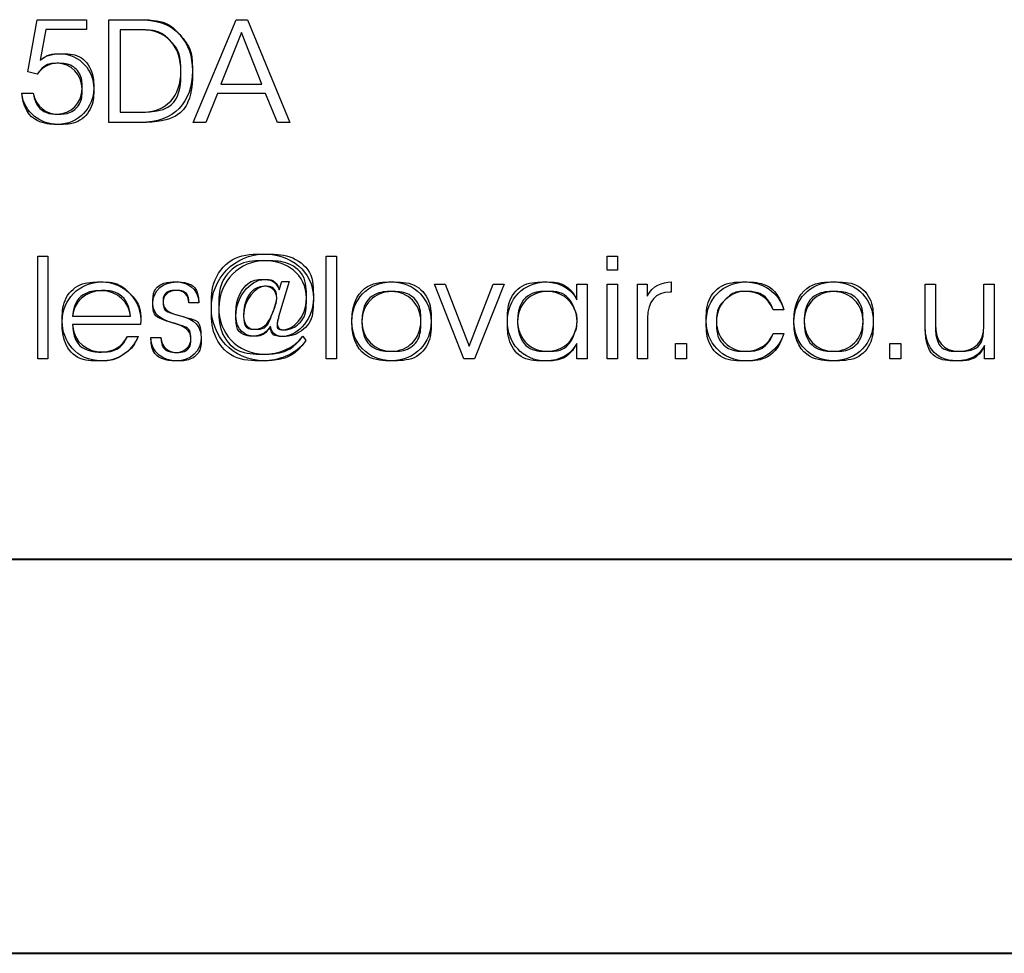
# Model space of a CAD drawing. Header units: millimetres. Extents: x 4213 to 5893, y 262 to 1450.
# Tile 5 of 8: x 4950 to 5050, y 262 to 357. Entities that reach past the tile are written whole.
import ezdxf

# ---------------------------------------------------------------- set-up
doc = ezdxf.new("R2010")
doc.units = ezdxf.units.MM
doc.layers.add('LAYER_1', color=179, linetype='Continuous')

# ---------------------------------------------------------------- blocks, each defined once
blk = doc.blocks.new('Block2')
at = {"layer": 'LAYER_1'}
for p, q in [((91.766, 8.237), (92.002, 9.562)), ((92.002, 9.562), (93.261, 9.562)), ((93.261, 9.562), (93.261, 9.312)), ((93.826, 9.562), (94.605, 9.562)), ((93.826, 6.953), (93.826, 9.562)), ((95.967, 6.953), (97.057, 9.562)), ((95.967, 6.953), (97.057, 9.562)), ((97.057, 9.562), (97.339, 9.562)), ((97.057, 9.562), (97.339, 9.562)), ((97.339, 9.562), (98.418, 6.953)), ((97.339, 9.562), (98.418, 6.953)), ((92.227, 9.312), (92.08, 8.536)), ((93.261, 9.312), (92.227, 9.312)), ((94.633, 9.305), (94.115, 9.305)), ((94.115, 9.305), (94.115, 7.211)), ((97.188, 9.235), (96.669, 7.926)), ((97.188, 9.235), (96.669, 7.926)), ((97.709, 7.926), (97.188, 9.235)), ((97.709, 7.926), (97.188, 9.235)), ((92.005, 8.177), (91.766, 8.237)), ((96.669, 7.926), (97.709, 7.926)), ((96.669, 7.926), (97.709, 7.926)), ((91.614, 7.697), (91.907, 7.697)), ((96.581, 7.687), (96.282, 6.953)), ((96.581, 7.687), (96.282, 6.953)), ((97.797, 7.687), (96.581, 7.687)), ((97.797, 7.687), (96.581, 7.687)), ((98.101, 6.953), (97.797, 7.687)), ((98.101, 6.953), (97.797, 7.687)), ((94.115, 7.211), (94.633, 7.211)), ((94.62, 6.953), (93.826, 6.953)), ((96.282, 6.953), (95.967, 6.953)), ((96.282, 6.953), (95.967, 6.953)), ((98.418, 6.953), (98.101, 6.953)), ((98.418, 6.953), (98.101, 6.953)), ((92.02, 3.565), (92.281, 3.565)), ((92.02, 0.956), (92.02, 3.565)), ((92.02, 3.565), (92.281, 3.565)), ((92.02, 0.956), (92.02, 3.565)), ((92.281, 3.565), (92.281, 0.956)), ((92.281, 3.565), (92.281, 0.956)), ((99.34, 3.565), (99.601, 3.565)), ((99.34, 0.956), (99.34, 3.565)), ((99.34, 3.565), (99.601, 3.565)), ((99.34, 0.956), (99.34, 3.565)), ((99.601, 3.565), (99.601, 0.956)), ((99.601, 3.565), (99.601, 0.956)), ((106.467, 3.565), (106.727, 3.565)), ((106.467, 3.202), (106.467, 3.565)), ((106.467, 3.565), (106.727, 3.565)), ((106.467, 3.202), (106.467, 3.565)), ((106.727, 3.565), (106.727, 3.202)), ((106.727, 3.565), (106.727, 3.202)), ((106.727, 3.202), (106.467, 3.202)), ((106.727, 3.202), (106.467, 3.202)), ((98.404, 2.916), (98.133, 2.021)), ((98.15, 2.705), (98.214, 2.916)), ((98.214, 2.916), (98.404, 2.916)), ((102.832, 0.956), (102.085, 2.853)), ((102.085, 2.853), (102.36, 2.853)), ((102.832, 0.956), (102.085, 2.853)), ((102.085, 2.853), (102.36, 2.853)), ((102.36, 2.853), (102.97, 1.277)), ((102.36, 2.853), (102.97, 1.277)), ((102.97, 1.277), (103.576, 2.853)), ((102.97, 1.277), (103.576, 2.853)), ((103.851, 2.853), (103.104, 0.956)), ((103.851, 2.853), (103.104, 0.956)), ((103.576, 2.853), (103.851, 2.853)), ((103.576, 2.853), (103.851, 2.853)), ((105.696, 2.455), (105.696, 2.853)), ((105.696, 2.853), (105.957, 2.853)), ((105.957, 2.853), (105.957, 0.956)), ((106.467, 2.853), (106.727, 2.853)), ((106.467, 0.956), (106.467, 2.853)), ((106.467, 2.853), (106.727, 2.853)), ((106.467, 0.956), (106.467, 2.853)), ((106.727, 2.853), (106.727, 0.956)), ((106.727, 2.853), (106.727, 0.956)), ((107.236, 2.853), (107.482, 2.853)), ((107.236, 0.956), (107.236, 2.853)), ((107.482, 2.853), (107.482, 2.542)), ((108.089, 2.906), (108.089, 2.649)), ((114.538, 1.778), (114.538, 2.853)), ((114.538, 2.853), (114.795, 2.853)), ((114.795, 2.853), (114.795, 1.827)), ((116.025, 1.781), (116.025, 2.853)), ((116.025, 2.853), (116.287, 2.853)), ((116.287, 2.853), (116.287, 0.956)), ((108.089, 2.649), (108.064, 2.649)), ((96.111, 2.377), (95.854, 2.377)), ((92.906, 2.038), (94.372, 2.038)), ((97.245, 2.049), (97.245, 2.045)), ((110.949, 2.197), (110.681, 2.197)), ((94.63, 1.83), (92.902, 1.83)), ((99.99, 1.904), (99.99, 1.908)), ((100.247, 1.904), (100.247, 1.901)), ((104.194, 1.904), (104.194, 1.901)), ((107.493, 1.989), (107.493, 0.956)), ((111.208, 1.904), (111.208, 1.908)), ((111.465, 1.904), (111.465, 1.901)), ((94.294, 1.52), (94.567, 1.52)), ((98.743, 1.527), (98.827, 1.421)), ((110.677, 1.598), (110.949, 1.598)), ((94.888, 1.496), (95.145, 1.496)), ((105.696, 0.956), (105.696, 1.347)), ((108.202, 0.956), (108.202, 1.344)), ((108.202, 1.344), (108.477, 1.344)), ((108.202, 0.956), (108.202, 1.344)), ((108.202, 1.344), (108.477, 1.344)), ((108.477, 1.344), (108.477, 0.956)), ((108.477, 1.344), (108.477, 0.956)), ((113.641, 0.956), (113.641, 1.344)), ((113.641, 1.344), (113.916, 1.344)), ((113.641, 0.956), (113.641, 1.344)), ((113.641, 1.344), (113.916, 1.344)), ((113.916, 1.344), (113.916, 0.956)), ((113.916, 1.344), (113.916, 0.956)), ((116.04, 0.956), (116.04, 1.295)), ((92.281, 0.956), (92.02, 0.956)), ((92.281, 0.956), (92.02, 0.956)), ((99.601, 0.956), (99.34, 0.956)), ((99.601, 0.956), (99.34, 0.956)), ((103.104, 0.956), (102.832, 0.956)), ((103.104, 0.956), (102.832, 0.956)), ((105.957, 0.956), (105.696, 0.956)), ((106.727, 0.956), (106.467, 0.956)), ((106.727, 0.956), (106.467, 0.956)), ((107.493, 0.956), (107.236, 0.956)), ((108.477, 0.956), (108.202, 0.956)), ((108.477, 0.956), (108.202, 0.956)), ((113.916, 0.956), (113.641, 0.956)), ((113.916, 0.956), (113.641, 0.956)), ((116.287, 0.956), (116.04, 0.956))]:
    blk.add_line(p, q, dxfattribs=at)
at = {"layer": 'LAYER_1', "color": 179}
for p, q in [((91.766, 8.237), (92.002, 9.562)), ((92.002, 9.562), (93.261, 9.562)), ((93.261, 9.562), (93.261, 9.312)), ((93.826, 9.562), (94.605, 9.562)), ((93.826, 6.953), (93.826, 9.562)), ((92.227, 9.312), (92.08, 8.536)), ((93.261, 9.312), (92.227, 9.312)), ((94.633, 9.305), (94.115, 9.305)), ((94.115, 9.305), (94.115, 7.211)), ((92.005, 8.177), (91.766, 8.237)), ((91.614, 7.697), (91.907, 7.697)), ((94.115, 7.211), (94.633, 7.211)), ((94.62, 6.953), (93.826, 6.953)), ((98.404, 2.916), (98.133, 2.021)), ((98.15, 2.705), (98.214, 2.916)), ((98.214, 2.916), (98.404, 2.916)), ((105.696, 2.455), (105.696, 2.853)), ((105.696, 2.853), (105.957, 2.853)), ((105.957, 2.853), (105.957, 0.956)), ((107.236, 2.853), (107.482, 2.853)), ((107.236, 0.956), (107.236, 2.853)), ((107.482, 2.853), (107.482, 2.542)), ((108.089, 2.906), (108.089, 2.649)), ((114.538, 1.778), (114.538, 2.853)), ((114.538, 2.853), (114.795, 2.853)), ((114.795, 2.853), (114.795, 1.827)), ((116.025, 1.781), (116.025, 2.853)), ((116.025, 2.853), (116.287, 2.853)), ((116.287, 2.853), (116.287, 0.956)), ((108.089, 2.649), (108.064, 2.649)), ((96.111, 2.377), (95.854, 2.377)), ((92.906, 2.038), (94.372, 2.038)), ((97.245, 2.049), (97.245, 2.045)), ((110.949, 2.197), (110.681, 2.197)), ((94.63, 1.83), (92.902, 1.83)), ((99.99, 1.904), (99.99, 1.908)), ((100.247, 1.904), (100.247, 1.901)), ((104.194, 1.904), (104.194, 1.901)), ((107.493, 1.989), (107.493, 0.956)), ((111.208, 1.904), (111.208, 1.908)), ((111.465, 1.904), (111.465, 1.901)), ((94.294, 1.52), (94.567, 1.52)), ((98.743, 1.527), (98.827, 1.421)), ((110.677, 1.598), (110.949, 1.598)), ((94.888, 1.496), (95.145, 1.496)), ((105.696, 0.956), (105.696, 1.347)), ((116.04, 0.956), (116.04, 1.295)), ((105.957, 0.956), (105.696, 0.956)), ((107.493, 0.956), (107.236, 0.956)), ((116.287, 0.956), (116.04, 0.956))]:
    blk.add_line(p, q, dxfattribs=at)
at = {"layer": 'LAYER_1'}
for points in [[(94.605, 9.562), (94.975, 9.562), (95.371, 9.481), (95.631, 9.171), (95.843, 8.938), (95.945, 8.632), (95.945, 8.261), (95.945, 7.475), (95.497, 6.953), (94.62, 6.953)], [(94.633, 7.211), (95.303, 7.211), (95.652, 7.623), (95.652, 8.251), (95.652, 8.554), (95.571, 8.822), (95.399, 9.012), (95.233, 9.189), (94.99, 9.305), (94.633, 9.305)], [(92.08, 8.536), (92.172, 8.599), (92.313, 8.699), (92.573, 8.699), (93.113, 8.699), (93.441, 8.247), (93.441, 7.817), (93.441, 7.345), (93.063, 6.904), (92.524, 6.904), (92.112, 6.904), (91.677, 7.182), (91.614, 7.697)], [(91.907, 7.697), (91.96, 7.359), (92.249, 7.165), (92.52, 7.165), (92.856, 7.165), (93.148, 7.454), (93.148, 7.807), (93.148, 8.166), (92.863, 8.455), (92.517, 8.455), (92.4, 8.455), (92.185, 8.423), (92.005, 8.177)], [(98.827, 1.421), (98.566, 1.037), (98.066, 0.907), (97.777, 0.907), (96.937, 0.907), (96.426, 1.566), (96.426, 2.243), (96.426, 2.98), (96.997, 3.615), (97.791, 3.615), (98.418, 3.615), (99.014, 3.192), (99.014, 2.497), (99.014, 1.862), (98.521, 1.52), (98.231, 1.52), (98.129, 1.52), (97.946, 1.566), (97.928, 1.781), (97.844, 1.658), (97.717, 1.531), (97.487, 1.531), (97.308, 1.531), (97.05, 1.668), (97.05, 2.045), (97.05, 2.493), (97.382, 2.969), (97.78, 2.969), (97.996, 2.969), (98.094, 2.856), (98.15, 2.705)], [(98.133, 2.021), (98.129, 1.996), (98.098, 1.904), (98.094, 1.845), (98.09, 1.71), (98.193, 1.693), (98.256, 1.693), (98.468, 1.693), (98.838, 1.982), (98.838, 2.493), (98.838, 3.114), (98.313, 3.445), (97.802, 3.445), (97.142, 3.445), (96.614, 2.93), (96.614, 2.239), (96.614, 1.64), (97.057, 1.076), (97.777, 1.076), (98.108, 1.076), (98.517, 1.21), (98.743, 1.527)], [(94.567, 1.52), (94.478, 1.316), (94.344, 1.161), (94.182, 1.058), (94.024, 0.956), (93.836, 0.903), (93.643, 0.903), (92.983, 0.903), (92.641, 1.429), (92.641, 1.901), (92.641, 2.458), (93.071, 2.906), (93.639, 2.906), (93.907, 2.906), (94.154, 2.811), (94.334, 2.638), (94.552, 2.426), (94.658, 2.134), (94.63, 1.83)], [(95.145, 1.496), (95.156, 1.235), (95.35, 1.118), (95.54, 1.118), (95.759, 1.118), (95.911, 1.281), (95.907, 1.474), (95.9, 1.689), (95.759, 1.778), (95.431, 1.873), (95.16, 1.954), (94.948, 2.063), (94.941, 2.363), (94.941, 2.705), (95.213, 2.906), (95.534, 2.906), (95.798, 2.906), (96.094, 2.761), (96.111, 2.377)], [(97.245, 2.045), (97.245, 1.774), (97.407, 1.704), (97.523, 1.704), (97.798, 1.704), (97.921, 1.95), (97.968, 2.095), (97.999, 2.179), (98.084, 2.381), (98.084, 2.493), (98.08, 2.698), (97.928, 2.796), (97.798, 2.796), (97.537, 2.796), (97.245, 2.455), (97.245, 2.049)], [(99.99, 1.908), (99.99, 2.437), (100.385, 2.906), (100.994, 2.906), (101.608, 2.906), (102.003, 2.437), (102.003, 1.904), (102.003, 1.372), (101.608, 0.907), (100.994, 0.907), (100.385, 0.907), (99.99, 1.372), (99.99, 1.904)], [(105.696, 1.347), (105.548, 1.062), (105.259, 0.903), (104.92, 0.903), (104.304, 0.903), (103.937, 1.383), (103.937, 1.904), (103.937, 2.462), (104.342, 2.906), (104.92, 2.906), (105.326, 2.906), (105.605, 2.67), (105.696, 2.455)], [(107.482, 2.542), (107.62, 2.825), (107.867, 2.899), (108.089, 2.906)], [(110.949, 1.598), (110.825, 1.196), (110.455, 0.903), (110.001, 0.903), (109.358, 0.903), (108.982, 1.397), (108.982, 1.904), (108.982, 2.465), (109.408, 2.906), (109.983, 2.906), (110.41, 2.906), (110.818, 2.652), (110.949, 2.197)], [(111.208, 1.908), (111.208, 2.437), (111.603, 2.906), (112.212, 2.906), (112.826, 2.906), (113.221, 2.437), (113.221, 1.904), (113.221, 1.372), (112.826, 0.907), (112.212, 0.907), (111.603, 0.907), (111.208, 1.372), (111.208, 1.904)], [(94.372, 2.038), (94.354, 2.37), (94.034, 2.694), (93.643, 2.684), (93.233, 2.684), (92.93, 2.384), (92.906, 2.038)], [(95.854, 2.377), (95.854, 2.578), (95.72, 2.691), (95.53, 2.691), (95.322, 2.691), (95.195, 2.55), (95.202, 2.384), (95.209, 2.204), (95.347, 2.13), (95.576, 2.063), (95.847, 1.989), (96.151, 1.912), (96.164, 1.506), (96.179, 1.157), (95.896, 0.903), (95.537, 0.903), (95.23, 0.903), (94.892, 1.097), (94.888, 1.496)], [(100.247, 1.901), (100.247, 1.471), (100.575, 1.147), (100.994, 1.147), (101.417, 1.147), (101.742, 1.471), (101.742, 1.904), (101.742, 2.338), (101.417, 2.662), (100.994, 2.662), (100.575, 2.662), (100.247, 2.338), (100.247, 1.904)], [(104.194, 1.901), (104.198, 1.559), (104.434, 1.147), (104.956, 1.147), (105.29, 1.147), (105.538, 1.34), (105.64, 1.608), (105.683, 1.7), (105.703, 1.805), (105.703, 1.908), (105.707, 2.014), (105.686, 2.119), (105.643, 2.211), (105.538, 2.472), (105.284, 2.666), (104.949, 2.666), (104.512, 2.666), (104.194, 2.328), (104.194, 1.904)], [(108.064, 2.649), (107.697, 2.649), (107.493, 2.419), (107.493, 1.989)], [(110.681, 2.197), (110.561, 2.518), (110.262, 2.666), (109.994, 2.666), (109.771, 2.666), (109.616, 2.599), (109.458, 2.451), (109.33, 2.328), (109.242, 2.123), (109.242, 1.904), (109.242, 1.457), (109.581, 1.147), (109.99, 1.147), (110.353, 1.15), (110.597, 1.368), (110.677, 1.598)], [(111.465, 1.901), (111.465, 1.471), (111.793, 1.147), (112.212, 1.147), (112.635, 1.147), (112.96, 1.471), (112.96, 1.904), (112.96, 2.338), (112.635, 2.662), (112.212, 2.662), (111.793, 2.662), (111.465, 2.338), (111.465, 1.904)], [(92.902, 1.83), (92.916, 1.354), (93.321, 1.125), (93.643, 1.129), (93.935, 1.129), (94.172, 1.273), (94.294, 1.52)], [(116.04, 1.295), (115.934, 1.048), (115.677, 0.9), (115.338, 0.903), (114.746, 0.914), (114.538, 1.316), (114.538, 1.778)], [(114.795, 1.827), (114.795, 1.418), (114.978, 1.143), (115.405, 1.147), (115.8, 1.15), (116.025, 1.386), (116.025, 1.781)]]:
    blk.add_open_spline(points, degree=3, dxfattribs=at)
at = {"layer": 'LAYER_1', "color": 179}
for points in [[(94.605, 9.562), (94.975, 9.562), (95.371, 9.481), (95.631, 9.171)], [(95.399, 9.012), (95.233, 9.189), (94.99, 9.305), (94.633, 9.305)], [(95.652, 8.251), (95.652, 8.554), (95.571, 8.822), (95.399, 9.012)], [(95.631, 9.171), (95.843, 8.938), (95.945, 8.632), (95.945, 8.261)], [(92.08, 8.536), (92.172, 8.599), (92.313, 8.699), (92.573, 8.699)], [(92.573, 8.699), (93.113, 8.699), (93.441, 8.247), (93.441, 7.817)], [(92.517, 8.455), (92.4, 8.455), (92.185, 8.423), (92.005, 8.177)], [(93.148, 7.807), (93.148, 8.166), (92.863, 8.455), (92.517, 8.455)], [(95.945, 8.261), (95.945, 7.475), (95.497, 6.953), (94.62, 6.953)], [(94.633, 7.211), (95.303, 7.211), (95.652, 7.623), (95.652, 8.251)], [(92.52, 7.165), (92.856, 7.165), (93.148, 7.454), (93.148, 7.807)], [(93.441, 7.817), (93.441, 7.345), (93.063, 6.904), (92.524, 6.904)], [(92.524, 6.904), (92.112, 6.904), (91.677, 7.182), (91.614, 7.697)], [(91.907, 7.697), (91.96, 7.359), (92.249, 7.165), (92.52, 7.165)], [(96.426, 2.243), (96.426, 2.98), (96.997, 3.615), (97.791, 3.615)], [(97.791, 3.615), (98.418, 3.615), (99.014, 3.192), (99.014, 2.497)], [(97.802, 3.445), (97.142, 3.445), (96.614, 2.93), (96.614, 2.239)], [(98.838, 2.493), (98.838, 3.114), (98.313, 3.445), (97.802, 3.445)], [(92.641, 1.901), (92.641, 2.458), (93.071, 2.906), (93.639, 2.906)], [(93.639, 2.906), (93.907, 2.906), (94.154, 2.811), (94.334, 2.638)], [(94.941, 2.363), (94.941, 2.705), (95.213, 2.906), (95.534, 2.906)], [(95.534, 2.906), (95.798, 2.906), (96.094, 2.761), (96.111, 2.377)], [(97.05, 2.045), (97.05, 2.493), (97.382, 2.969), (97.78, 2.969)], [(97.798, 2.796), (97.537, 2.796), (97.245, 2.455), (97.245, 2.049)], [(97.78, 2.969), (97.996, 2.969), (98.094, 2.856), (98.15, 2.705)], [(98.084, 2.493), (98.08, 2.698), (97.928, 2.796), (97.798, 2.796)], [(99.99, 1.908), (99.99, 2.437), (100.385, 2.906), (100.994, 2.906)], [(100.994, 2.906), (101.608, 2.906), (102.003, 2.437), (102.003, 1.904)], [(103.937, 1.904), (103.937, 2.462), (104.342, 2.906), (104.92, 2.906)], [(104.92, 2.906), (105.326, 2.906), (105.605, 2.67), (105.696, 2.455)], [(107.482, 2.542), (107.62, 2.825), (107.867, 2.899), (108.089, 2.906)], [(108.982, 1.904), (108.982, 2.465), (109.408, 2.906), (109.983, 2.906)], [(109.983, 2.906), (110.41, 2.906), (110.818, 2.652), (110.949, 2.197)], [(111.208, 1.908), (111.208, 2.437), (111.603, 2.906), (112.212, 2.906)], [(112.212, 2.906), (112.826, 2.906), (113.221, 2.437), (113.221, 1.904)], [(93.643, 2.684), (93.233, 2.684), (92.93, 2.384), (92.906, 2.038)], [(94.372, 2.038), (94.354, 2.37), (94.034, 2.694), (93.643, 2.684)], [(94.334, 2.638), (94.552, 2.426), (94.658, 2.134), (94.63, 1.83)], [(95.53, 2.691), (95.322, 2.691), (95.195, 2.55), (95.202, 2.384)], [(95.854, 2.377), (95.854, 2.578), (95.72, 2.691), (95.53, 2.691)], [(100.994, 2.662), (100.575, 2.662), (100.247, 2.338), (100.247, 1.904)], [(101.742, 1.904), (101.742, 2.338), (101.417, 2.662), (100.994, 2.662)], [(104.949, 2.666), (104.512, 2.666), (104.194, 2.328), (104.194, 1.904)], [(105.643, 2.211), (105.538, 2.472), (105.284, 2.666), (104.949, 2.666)], [(108.064, 2.649), (107.697, 2.649), (107.493, 2.419), (107.493, 1.989)], [(109.994, 2.666), (109.771, 2.666), (109.616, 2.599), (109.458, 2.451)], [(110.681, 2.197), (110.561, 2.518), (110.262, 2.666), (109.994, 2.666)], [(112.212, 2.662), (111.793, 2.662), (111.465, 2.338), (111.465, 1.904)], [(112.96, 1.904), (112.96, 2.338), (112.635, 2.662), (112.212, 2.662)], [(95.431, 1.873), (95.16, 1.954), (94.948, 2.063), (94.941, 2.363)], [(95.202, 2.384), (95.209, 2.204), (95.347, 2.13), (95.576, 2.063)], [(97.968, 2.095), (97.999, 2.179), (98.084, 2.381), (98.084, 2.493)], [(99.014, 2.497), (99.014, 1.862), (98.521, 1.52), (98.231, 1.52)], [(98.256, 1.693), (98.468, 1.693), (98.838, 1.982), (98.838, 2.493)], [(109.458, 2.451), (109.33, 2.328), (109.242, 2.123), (109.242, 1.904)], [(95.576, 2.063), (95.847, 1.989), (96.151, 1.912), (96.164, 1.506)], [(97.777, 0.907), (96.937, 0.907), (96.426, 1.566), (96.426, 2.243)], [(96.614, 2.239), (96.614, 1.64), (97.057, 1.076), (97.777, 1.076)], [(97.487, 1.531), (97.308, 1.531), (97.05, 1.668), (97.05, 2.045)], [(97.245, 2.045), (97.245, 1.774), (97.407, 1.704), (97.523, 1.704)], [(97.523, 1.704), (97.798, 1.704), (97.921, 1.95), (97.968, 2.095)], [(98.133, 2.021), (98.129, 1.996), (98.098, 1.904), (98.094, 1.845)], [(105.703, 1.908), (105.707, 2.014), (105.686, 2.119), (105.643, 2.211)], [(93.643, 0.903), (92.983, 0.903), (92.641, 1.429), (92.641, 1.901)], [(92.902, 1.83), (92.916, 1.354), (93.321, 1.125), (93.643, 1.129)], [(95.907, 1.474), (95.9, 1.689), (95.759, 1.778), (95.431, 1.873)], [(97.928, 1.781), (97.844, 1.658), (97.717, 1.531), (97.487, 1.531)], [(98.231, 1.52), (98.129, 1.52), (97.946, 1.566), (97.928, 1.781)], [(98.094, 1.845), (98.09, 1.71), (98.193, 1.693), (98.256, 1.693)], [(100.994, 0.907), (100.385, 0.907), (99.99, 1.372), (99.99, 1.904)], [(100.247, 1.901), (100.247, 1.471), (100.575, 1.147), (100.994, 1.147)], [(102.003, 1.904), (102.003, 1.372), (101.608, 0.907), (100.994, 0.907)], [(100.994, 1.147), (101.417, 1.147), (101.742, 1.471), (101.742, 1.904)], [(104.92, 0.903), (104.304, 0.903), (103.937, 1.383), (103.937, 1.904)], [(104.194, 1.901), (104.198, 1.559), (104.434, 1.147), (104.956, 1.147)], [(105.64, 1.608), (105.683, 1.7), (105.703, 1.805), (105.703, 1.908)], [(110.001, 0.903), (109.358, 0.903), (108.982, 1.397), (108.982, 1.904)], [(109.242, 1.904), (109.242, 1.457), (109.581, 1.147), (109.99, 1.147)], [(112.212, 0.907), (111.603, 0.907), (111.208, 1.372), (111.208, 1.904)], [(111.465, 1.901), (111.465, 1.471), (111.793, 1.147), (112.212, 1.147)], [(113.221, 1.904), (113.221, 1.372), (112.826, 0.907), (112.212, 0.907)], [(112.212, 1.147), (112.635, 1.147), (112.96, 1.471), (112.96, 1.904)], [(115.338, 0.903), (114.746, 0.914), (114.538, 1.316), (114.538, 1.778)], [(114.795, 1.827), (114.795, 1.418), (114.978, 1.143), (115.405, 1.147)], [(115.405, 1.147), (115.8, 1.15), (116.025, 1.386), (116.025, 1.781)], [(93.643, 1.129), (93.935, 1.129), (94.172, 1.273), (94.294, 1.52)], [(94.567, 1.52), (94.478, 1.316), (94.344, 1.161), (94.182, 1.058)], [(96.164, 1.506), (96.179, 1.157), (95.896, 0.903), (95.537, 0.903)], [(97.777, 1.076), (98.108, 1.076), (98.517, 1.21), (98.743, 1.527)], [(104.956, 1.147), (105.29, 1.147), (105.538, 1.34), (105.64, 1.608)], [(109.99, 1.147), (110.353, 1.15), (110.597, 1.368), (110.677, 1.598)], [(110.949, 1.598), (110.825, 1.196), (110.455, 0.903), (110.001, 0.903)], [(95.537, 0.903), (95.23, 0.903), (94.892, 1.097), (94.888, 1.496)], [(95.145, 1.496), (95.156, 1.235), (95.35, 1.118), (95.54, 1.118)], [(95.54, 1.118), (95.759, 1.118), (95.911, 1.281), (95.907, 1.474)], [(98.827, 1.421), (98.566, 1.037), (98.066, 0.907), (97.777, 0.907)], [(105.696, 1.347), (105.548, 1.062), (105.259, 0.903), (104.92, 0.903)], [(116.04, 1.295), (115.934, 1.048), (115.677, 0.9), (115.338, 0.903)], [(94.182, 1.058), (94.024, 0.956), (93.836, 0.903), (93.643, 0.903)]]:
    blk.add_open_spline(points, degree=3, dxfattribs=at)

msp = doc.modelspace()

# ---------------------------------------------------------------- linework, layer by layer
at = {"color": 7, "linetype": 'Continuous', "lineweight": 40}
for p, q in [((4273.306, 302.046), (5853.306, 302.046)), ((4213.306, 262.046), (5893.306, 262.046))]:
    msp.add_line(p, q, dxfattribs=at)

# ---------------------------------------------------------------- block references
at = {"layer": 'LAYER_1', "xscale": 4, "yscale": 4, "zscale": 4}
msp.add_blockref('Block2', (4583.414, 318.571), dxfattribs=at)

doc.saveas('drawing.dxf')
